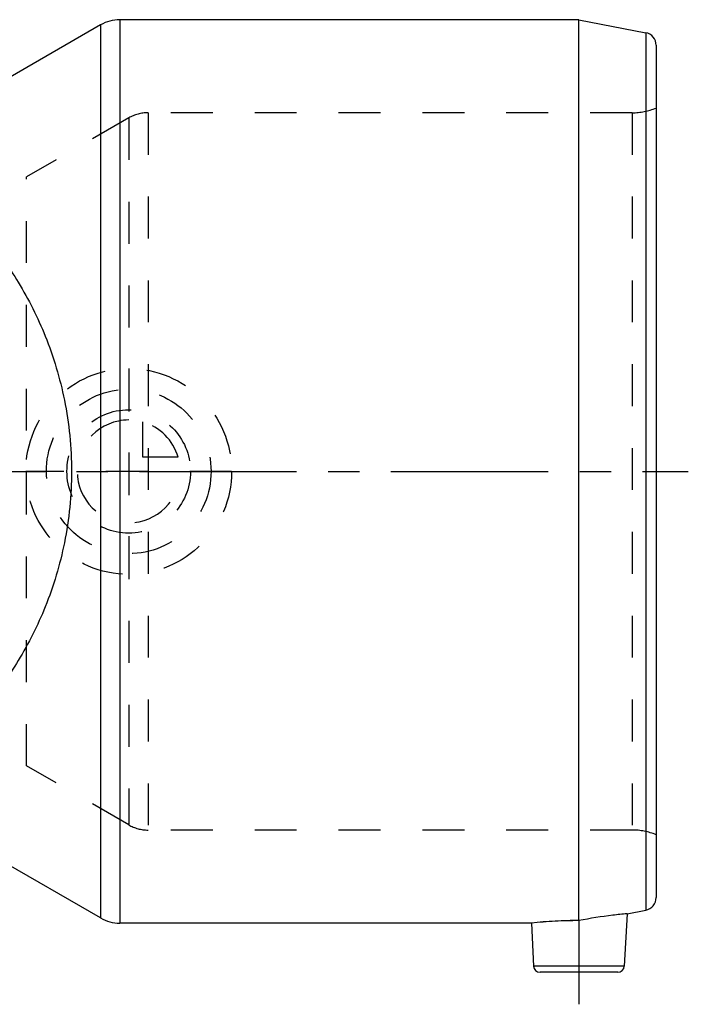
# Model space of a CAD drawing. Header units: millimetres. Extents: x 0 to 1000, y 0 to 1000.
# Tile 3 of 3: x 556 to 660, y 421 to 574. Entities that reach past the tile are written whole.
import ezdxf

# ---------------------------------------------------------------- set-up
doc = ezdxf.new("R2010")
doc.units = ezdxf.units.MM
doc.header["$LTSCALE"] = 65.185185
doc.linetypes.add('CENTER', pattern=[0.6, 0.375, -0.075, 0.075, -0.075])
doc.linetypes.add('HIDDEN', pattern=[0.2, 0.1, -0.1])
for name, color, linetype in [('ACHSEN_S', 7, 'CONTINUOUS'), ('KOERPER', 7, 'CONTINUOUS'), ('KONST.EL_MIT_GEO', 7, 'CONTINUOUS'), ('KONSTR_EL', 7, 'CONTINUOUS'), ('KURVEN', 7, 'CONTINUOUS')]:
    doc.layers.add(name, color=color, linetype=linetype)

msp = doc.modelspace()

# ---------------------------------------------------------------- linework, layer by layer
at = {"layer": 'ACHSEN_S', "color": 40, "linetype": 'CENTER'}
msp.add_line((340, 503.81), (660, 503.81), dxfattribs=at)
at = {"layer": 'KOERPER', "color": 7, "linetype": 'Continuous'}
for p, q in [((568.61, 573.26), (551.04, 563.12)), ((643, 574.06), (571.61, 574.06)), ((643, 433.96), (643, 503.81)), ((568.61, 434.37), (551.04, 444.51)), ((635.6, 433.56), (571.61, 433.56))]:
    msp.add_line(p, q, dxfattribs=at)
at = {"layer": 'KOERPER', "color": 8, "linetype": 'HIDDEN'}
msp.add_line((557.12, 458.01), (557.12, 549.62), dxfattribs=at)
at = {"layer": 'KOERPER', "color": 40, "linetype": 'CENTER'}
msp.add_line((643, 433.96), (643, 420.94), dxfattribs=at)
at = {"layer": 'KOERPER', "color": 8, "linetype": 'HIDDEN'}
msp.add_arc((643.04, 363.4), 70.56, 90.0301, 96.0499, dxfattribs=at)
at = {"layer": 'KOERPER', "color": 7, "linetype": 'Continuous'}
msp.add_arc((643.01, 363.88), 70.07, 90.0092, 96.0709, dxfattribs=at)
msp.add_open_spline([(650.48, 435.02), (649.74, 434.95), (647.23, 434.69), (644.74, 434.3), (643, 433.96)], degree=3, knots=[0, 0, 0, 0, 0.294206, 1, 1, 1, 1], dxfattribs=at)
at = {"layer": 'KONST.EL_MIT_GEO', "color": 7, "linetype": 'Continuous'}
for points, knots in [([(551.04, 539.98), (552.79, 537.84), (556.21, 533.03), (560.42, 524.64), (563.38, 514.72), (564.1, 507.52), (564.1, 503.81)], [0, 0, 0, 0, 0.211463, 0.450228, 0.715735, 1, 1, 1, 1]), ([(564.1, 503.81), (564.1, 500.1), (563.38, 492.9), (560.42, 482.98), (556.21, 474.59), (552.79, 469.78), (551.04, 467.65)], [0, 0, 0, 0, 0.284265, 0.549772, 0.788537, 1, 1, 1, 1])]:
    msp.add_open_spline(points, degree=3, knots=knots, dxfattribs=at)
at = {"layer": 'KONSTR_EL', "color": 7, "linetype": 'Continuous'}
for p, q in [((568.61, 573.26), (568.61, 434.37)), ((571.61, 574.06), (571.61, 433.56)), ((643, 574.06), (653.38, 572.04)), ((643, 503.81), (643, 574.06)), ((653.38, 572.04), (653.38, 435.58)), ((655, 570.08), (655, 437.54)), ((650.48, 435.02), (650.05, 426.89)), ((650.48, 435.02), (653.38, 435.58)), ((635.6, 433.56), (635.95, 426.89)), ((650.05, 426.89), (635.95, 426.89)), ((649.05, 425.94), (636.95, 425.94))]:
    msp.add_line(p, q, dxfattribs=at)
at = {"layer": 'KONSTR_EL', "color": 8, "linetype": 'HIDDEN'}
for p, q in [((651.26, 559.59), (576, 559.59)), ((576, 559.59), (576, 448.04)), ((651.26, 559.59), (651.26, 448.04)), ((573, 558.78), (557.12, 549.62)), ((573, 558.78), (573, 448.84)), ((573, 448.84), (557.12, 458.01)), ((651.26, 448.04), (576, 448.04))]:
    msp.add_line(p, q, dxfattribs=at)
at = {"layer": 'KONSTR_EL', "color": 7, "linetype": 'Continuous'}
for centre, radius, start, end in [((571.61, 568.06), 6, 90, 120), ((653, 570.08), 2, 0, 79), ((653, 437.54), 2, 281, 360), ((571.61, 439.56), 6, 240, 270), ((636.95, 426.94), 1, 183, 270), ((649.05, 426.94), 1, 270, 357)]:
    msp.add_arc(centre, radius, start, end, dxfattribs=at)
at = {"layer": 'KONSTR_EL', "color": 8, "linetype": 'HIDDEN'}
for centre, radius, start, end in [((576, 553.59), 6, 90, 120), ((651.26, 569.59), 10, 270, 291.9516), ((576, 454.04), 6, 240, 270), ((651.26, 438.04), 10, 68.0484, 90)]:
    msp.add_arc(centre, radius, start, end, dxfattribs=at)
at = {"layer": 'KURVEN', "color": 8, "linetype": 'HIDDEN'}
for p, q in [((573, 519.81), (573, 487.81)), ((575.2, 506.01), (575.2, 511.5)), ((580.69, 506.01), (575.2, 506.01)), ((589, 503.81), (557, 503.81))]:
    msp.add_line(p, q, dxfattribs=at)
for radius in [16, 12.8, 9.6]:
    msp.add_circle((573, 503.81), radius, dxfattribs=at)
for start, end in [(90, 360), (15.962, 74.038)]:
    msp.add_arc((573, 503.81), 8, start, end, dxfattribs=at)

doc.saveas('drawing.dxf')
